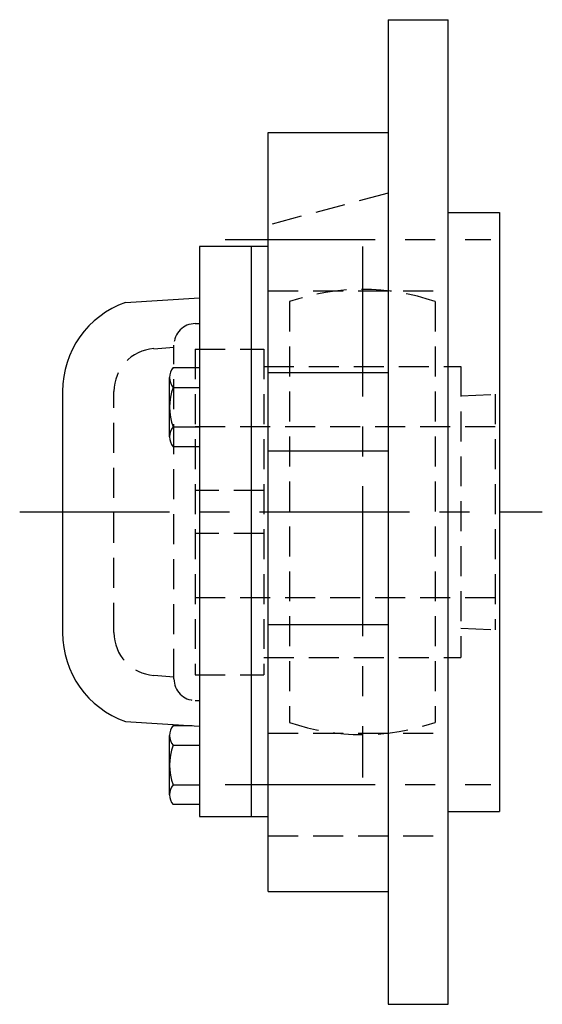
# Model space of a CAD drawing. Extents: x -62 to 144, y -63 to 143.
# Tile 8 of 8: x 83 to 144, y -58 to 57. Entities that reach past the tile are written whole.
import ezdxf

# ---------------------------------------------------------------- set-up
doc = ezdxf.new("R2010")
doc.units = 0
doc.header["$LTSCALE"] = 14
doc.linetypes.add('CENTER', pattern=[2, 1.25, -0.25, 0.25, -0.25])
doc.linetypes.add('HIDDEN', pattern=[0.375, 0.25, -0.125])
doc.layers.get('0').update_dxf_attribs({"linetype": 'CONTINUOUS'})
doc.layers.add('CENTER', color=1, linetype='CENTER')
doc.layers.add('HIDDEN', color=3, linetype='HIDDEN')

msp = doc.modelspace()

# ---------------------------------------------------------------- linework, layer by layer
for p, q in [((125.5, 57.5), (132.5, 57.5)), ((125.5, 57.5), (125.5, -57.5)), ((132.5, -57.5), (132.5, 57.5)), ((111.5, -44.32), (111.5, 44.31)), ((111.5, 44.31), (125.5, 44.31)), ((132.5, 35), (138.5, 35)), ((138.5, 35), (138.5, -35)), ((111.5, 31), (103.5, 31)), ((103.5, 31), (103.5, -35.56)), ((109.5, 31), (109.5, -35.56)), ((94.84, 24.46), (103.5, 25)), ((100.42, 16.86), (103.5, 16.86)), ((111.5, 16.31), (125.5, 16.31)), ((100, 8.78), (100, 15.71)), ((87.5, 14.09), (87.5, -14.09)), ((100.42, 14.56), (103.5, 14.56)), ((100.42, 9.94), (103.5, 9.94)), ((103.5, 7.63), (100.42, 7.63)), ((111.5, 7.13), (125.5, 7.13)), ((111.5, -13.14), (125.5, -13.14)), ((94.84, -24.46), (103.5, -25)), ((100.42, -24.95), (102.63, -24.95)), ((100, -33.03), (100, -26.1)), ((100.42, -27.25), (103.5, -27.25)), ((100.42, -31.87), (103.5, -31.87)), ((103.5, -34.18), (100.42, -34.18)), ((103.5, -35.56), (111.5, -35.56)), ((132.5, -35), (138.5, -35)), ((111.5, -44.32), (125.5, -44.32)), ((125.5, -57.5), (132.5, -57.5))]:
    msp.add_line(p, q)
for centre, radius, start, end in [((98.5, 14.09), 11, 109.4284, 180), ((101.81, 15.71), 1.81, 140.463, 219.537), ((106.63, 12.25), 6.63, 159.6253, 200.3747), ((101.81, 8.78), 1.81, 140.463, 219.537), ((98.5, -14.09), 11, 180, 250.5716), ((101.81, -26.1), 1.81, 140.463, 219.537), ((106.63, -29.56), 6.63, 159.6253, 200.3747), ((101.81, -33.03), 1.81, 140.463, 219.537)]:
    msp.add_arc(centre, radius, start, end)
at = {"layer": 'CENTER'}
for p, q in [((106.5, 31.82), (137.5, 31.82)), ((122.5, 31), (122.5, -31)), ((82.5, 0), (143.5, 0)), ((106.5, -31.82), (137.5, -31.82))]:
    msp.add_line(p, q, dxfattribs=at)
at = {"layer": 'HIDDEN'}
for p, q in [((125.5, 37.25), (111.5, 33.5)), ((111.5, 25.82), (132.5, 25.82)), ((114, 24.57), (114, -24.57)), ((131, 24.57), (131, -24.57)), ((103, 22), (103.5, 22)), ((98.15, 19.07), (100.5, 19.24)), ((100.5, -19.5), (100.5, 19.5)), ((103, 19), (103, -19)), ((103, 19), (111, 19)), ((111, 19), (111, -19)), ((111, 17), (134, 17)), ((134, 17), (134, -17)), ((93.5, -14.09), (93.5, 14.09)), ((134, 13.58), (138, 13.75)), ((138, 13.75), (138, -13.75)), ((103, 10), (138, 10)), ((111, 2.5), (103, 2.5)), ((111, -2.5), (103, -2.5)), ((103, -10), (138, -10)), ((134, -13.58), (138, -13.75)), ((111, -17), (134, -17)), ((98.15, -19.07), (100.5, -19.24)), ((103, -19), (111, -19)), ((103, -22), (103.5, -22)), ((111.5, -25.82), (132.5, -25.82)), ((111.5, -37.82), (132.5, -37.82))]:
    msp.add_line(p, q, dxfattribs=at)
for centre, radius, start, end in [((122.5, 0), 26, 70.9179, 109.0821), ((103, 19.5), 2.5, 90, 180), ((98.5, 14.09), 5, 93.9725, 180), ((98.5, -14.09), 5, 180, 266.0275), ((103, -19.5), 2.5, 180, 270), ((122.5, 0), 26, 250.9179, 289.0821)]:
    msp.add_arc(centre, radius, start, end, dxfattribs=at)

doc.saveas('drawing.dxf')
